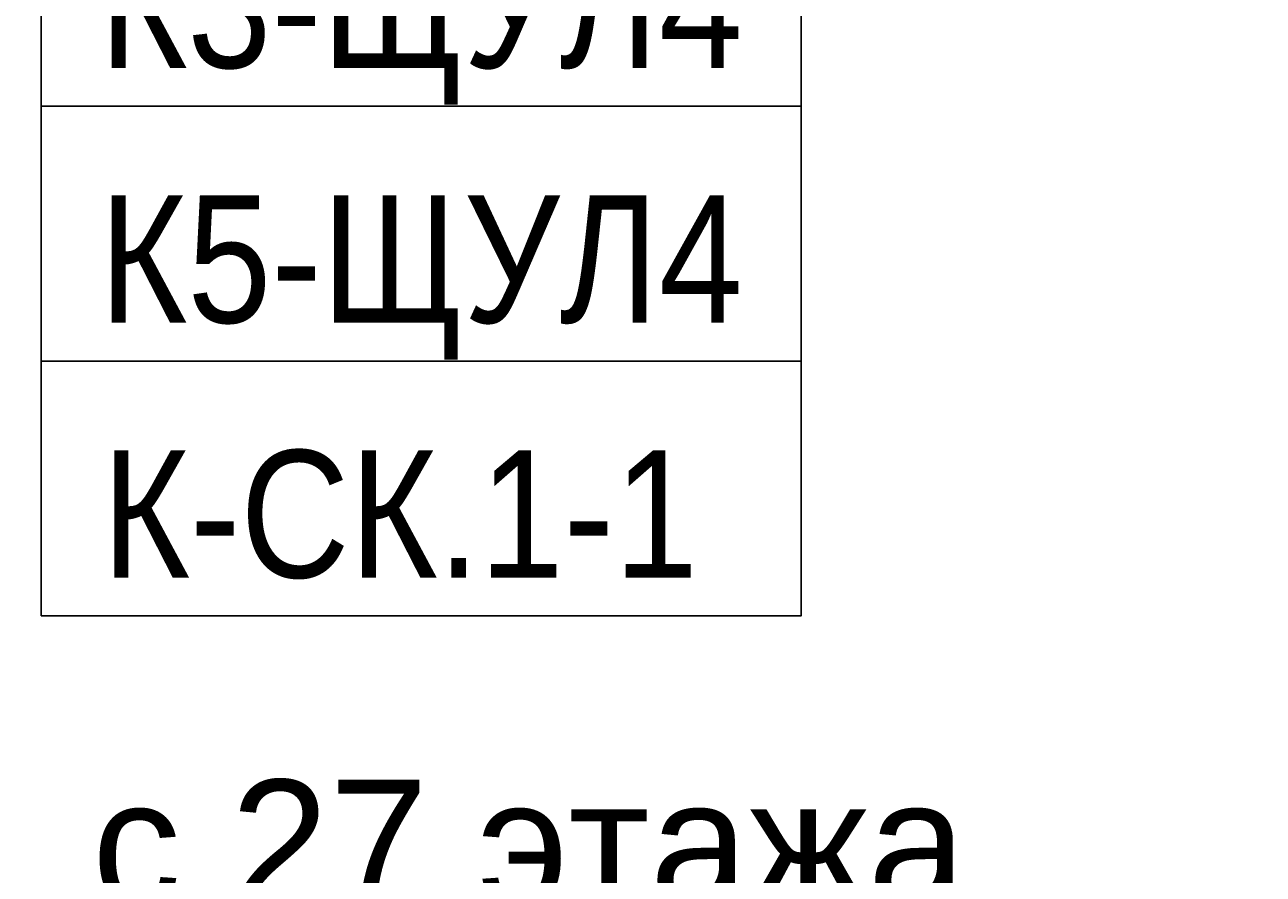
# Model space of a CAD drawing. Header units: millimetres. Extents: x -277772 to 277599, y -59564 to 282085.
# Tile 18 of 190: x -230403 to -227971, y 79950 to 81616. Entities that reach past the tile are written whole.
import ezdxf
from ezdxf import colors
from ezdxf.entities.mleader import LeaderData, LeaderLine
from ezdxf.enums import TextEntityAlignment as Align
from ezdxf.math import Vec2, Vec3

# ---------------------------------------------------------------- set-up
doc = ezdxf.new("R2018")
doc.units = ezdxf.units.MM
doc.set_wipeout_variables(frame=1)
doc.layers.add('КИП_выноска', color=6, linetype='Continuous', lineweight=25)
doc.styles.add('CP.Text', font='arial.ttf')
doc.styles.add('GOST 2.304', font='arial.ttf', dxfattribs={"width": 0.85})

# ---------------------------------------------------------------- blocks, each defined once
blk = doc.blocks.new('*U11')
at = {"color": 0, "linetype": 'Continuous', "lineweight": 30, "ltscale": 75, "width": 0.85, "flags": 104}
blk.add_attdef('ПРИМЕЧАНИЕ_1', text='', height=2.5, dxfattribs=at).set_placement((7.46, 3.611), align=Align.BOTTOM_CENTER)
at = {"color": 0, "lineweight": 30, "width": 0.85, "flags": 104}
blk.add_attdef('ПРИМЕЧАНИЕ_2', text='', height=2.5, dxfattribs=at).set_placement((7.46, -7.53), align=Align.BOTTOM_CENTER)
at = {"color": 0, "lineweight": 30, "style": 'GOST 2.304', "width": 0.85}
for tag, p in [('ИМЯ_КАБЕЛЯ_2', (7.46, -7.5)), ('ИМЯ_КАБЕЛЯ_3', (7.46, -12.5)), ('ИМЯ_КАБЕЛЯ_4', (7.46, -17.5)), ('ИМЯ_КАБЕЛЯ_5', (7.46, -22.5)), ('ИМЯ_КАБЕЛЯ_6', (7.46, -27.5)), ('ИМЯ_КАБЕЛЯ_7', (7.46, -32.5)), ('ИМЯ_КАБЕЛЯ_8', (7.46, -37.5)), ('ИМЯ_КАБЕЛЯ_9', (7.46, -42.5))]:
    blk.add_attdef(tag, text='', height=2.5, dxfattribs=at).set_placement(p, align=Align.BOTTOM_CENTER)
at = {"linetype": 'Continuous'}
blk.add_wipeout([(0, 2.5), (14.919, 2.5), (14.919, -2.5), (0, -2.5)], dxfattribs=at)
at = {"color": 0}
blk.add_line((0, -2.5), (0, 0), dxfattribs=at)
at = {"color": 0, "linetype": 'Continuous'}
blk.add_lwpolyline([(0, -2.5), (14.919, -2.5), (14.919, 2.5), (0, 2.5)], close=True, dxfattribs=at)
at = {"color": 0, "lineweight": 30, "style": 'GOST 2.304', "width": 0.85}
blk.add_attdef('ИМЯ_КАБЕЛЯ_1', text='', height=2.5, dxfattribs=at).set_placement((7.46, -2.5), align=Align.BOTTOM_CENTER)
blk = doc.blocks.new('_None')

msp = doc.modelspace()

# ---------------------------------------------------------------- leaders
at = {"layer": 'КИП_выноска'}
ml = msp.add_multileader_mtext('Standard', dxfattribs=at)
ml.set_content('с 27 этажа', color=256, style='CP.Text')
ml.set_leader_properties(color=256, linetype='ByLayer', lineweight=-1)
ml.set_arrow_properties(name='NONE')
ml.build(insert=Vec2(0, 0))
ml.multileader.update_dxf_attribs({"has_dogleg": 0, "text_left_attachment_type": 6, "text_right_attachment_type": 6, "dogleg_length": 0.5, "arrow_head_size": 300})
ctx = ml.context
ctx.base_point, ctx.char_height, ctx.arrow_head_size, ctx.landing_gap_size, ctx.plane_origin = Vec3(-230370.8, 79835.3), 250, 300, 100, Vec3(-226922.2, 77175.4)
ctx.left_attachment, ctx.right_attachment = 6, 6
notes = []
notes.append((ctx, [(0, (1, 1, 0), (-230371.3, 79835.3), (1, 0), 0.5, [(0, [(-232501.9, 82201.1)], 0, [])])]))
ctx.mtext.insert, ctx.mtext.width, ctx.mtext.flow_direction = Vec3(-230270.8, 80135.3), 2299.325, 5
ctx.mtext.has_bg_fill, ctx.mtext.bg_color, ctx.mtext.bg_scale_factor, ctx.mtext.bg_transparency, ctx.mtext.use_window_bg_color = 1, -1027028792, 1.5, 0, 1
for ctx, leaders in notes:
    for number, flags, end, landing, length, lines in leaders:
        leader = LeaderData()
        leader.index, (leader.has_last_leader_line, leader.has_dogleg_vector, leader.attachment_direction) = number, flags
        leader.last_leader_point, leader.dogleg_vector, leader.dogleg_length = Vec3(end), Vec3(landing), length
        for number, points, colour, breaks in lines:
            line = LeaderLine()
            line.index, line.vertices, line.color, line.breaks = number, Vec3.list(points), colors.encode_raw_color(colour), breaks
            leader.lines.append(line)
        ctx.leaders.append(leader)

# ---------------------------------------------------------------- next in the draw order: block references
ref = msp.add_blockref('*U11', (-230370.8, 81706.7), dxfattribs=dict(at, xscale=100, yscale=100, zscale=100))
lines = msp.add_mtext('\\W0.8500;', dxfattribs={"layer": '0', "color": 0, "linetype": 'Continuous', "lineweight": 30, "ltscale": 75, "insert": (-229624.8, 82067.8), "char_height": 2.5, "attachment_point": 1})
ref.add_attrib('ПРИМЕЧАНИЕ_1', '', (-229624.8, 82067.8), dxfattribs={"flags": 104}).embed_mtext(lines)
ref.add_attrib('ИМЯ_КАБЕЛЯ_1', 'К3-ЩУЛ4', dxfattribs={"layer": '0', "color": 0, "lineweight": 30, "height": 250, "style": 'GOST 2.304', "width": 0.85}).set_placement((-229624.8, 81456.7), align=Align.BOTTOM_CENTER)
lines = msp.add_mtext('\\W0.8500;', dxfattribs={"layer": '0', "color": 0, "lineweight": 30, "insert": (-229624.8, 80953.7), "char_height": 2.5, "attachment_point": 1})
ref.add_attrib('ПРИМЕЧАНИЕ_2', '', (-229624.8, 80953.7), dxfattribs={"flags": 104}).embed_mtext(lines)

# ---------------------------------------------------------------- next in the draw order: block references
ref = msp.add_blockref('*U11', (-230370.8, 81206.7), dxfattribs=dict(at, xscale=100, yscale=100, zscale=100))
lines = msp.add_mtext('\\W0.8500;', dxfattribs={"layer": '0', "color": 0, "linetype": 'Continuous', "lineweight": 30, "ltscale": 75, "insert": (-229624.8, 81567.8), "char_height": 2.5, "attachment_point": 1})
ref.add_attrib('ПРИМЕЧАНИЕ_1', '', (-229624.8, 81567.8), dxfattribs={"flags": 104}).embed_mtext(lines)
ref.add_attrib('ИМЯ_КАБЕЛЯ_1', 'К5-ЩУЛ4', dxfattribs={"layer": '0', "color": 0, "lineweight": 30, "height": 250, "style": 'GOST 2.304', "width": 0.85}).set_placement((-229624.8, 80956.7), align=Align.BOTTOM_CENTER)
lines = msp.add_mtext('\\W0.8500;', dxfattribs={"layer": '0', "color": 0, "lineweight": 30, "insert": (-229624.8, 80453.7), "char_height": 2.5, "attachment_point": 1})
ref.add_attrib('ПРИМЕЧАНИЕ_2', '', (-229624.8, 80453.7), dxfattribs={"flags": 104}).embed_mtext(lines)

# ---------------------------------------------------------------- next in the draw order: block references
ref = msp.add_blockref('*U11', (-230370.8, 80706.7), dxfattribs=dict(at, xscale=100, yscale=100, zscale=100))
lines = msp.add_mtext('\\W0.8500;', dxfattribs={"layer": '0', "color": 0, "linetype": 'Continuous', "lineweight": 30, "ltscale": 75, "insert": (-229624.8, 81067.8), "char_height": 2.5, "attachment_point": 1})
ref.add_attrib('ПРИМЕЧАНИЕ_1', '', (-229624.8, 81067.8), dxfattribs={"flags": 104}).embed_mtext(lines)
ref.add_attrib('ИМЯ_КАБЕЛЯ_1', 'К-СК.1-1 ', dxfattribs={"layer": '0', "color": 0, "lineweight": 30, "height": 250, "style": 'GOST 2.304', "width": 0.85}).set_placement((-229624.8, 80456.7), align=Align.BOTTOM_CENTER)
lines = msp.add_mtext('\\W0.8500;', dxfattribs={"layer": '0', "color": 0, "lineweight": 30, "insert": (-229624.8, 79953.7), "char_height": 2.5, "attachment_point": 1})
ref.add_attrib('ПРИМЕЧАНИЕ_2', '', (-229624.8, 79953.7), dxfattribs={"flags": 104}).embed_mtext(lines)

doc.saveas('drawing.dxf')
